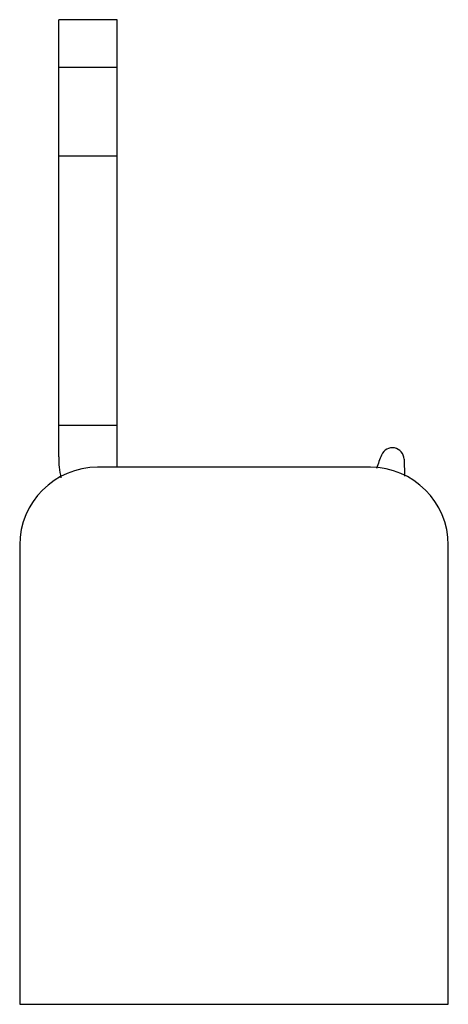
# Model space of a CAD drawing. Header units: millimetres. Extents: x 207.9 to 218.9, y 289.5 to 314.8.
import ezdxf

# ---------------------------------------------------------------- set-up
doc = ezdxf.new("R2010")
doc.units = ezdxf.units.MM
doc.header["$LTSCALE"] = 38.72
doc.layers.get('0').update_dxf_attribs({"linetype": 'CONTINUOUS'})

msp = doc.modelspace()

# ---------------------------------------------------------------- linework, layer by layer
at = {"color": 7, "linetype": 'Continuous'}
for p, q in [((208.894, 303.518), (208.894, 314.75)), ((210.394, 314.75), (208.894, 314.75)), ((210.394, 303.25), (210.394, 314.75)), ((210.394, 304.322), (208.894, 304.322)), ((217.759, 303.458), (217.771, 303.018)), ((216.894, 303.25), (209.894, 303.25)), ((207.894, 301.25), (207.894, 289.45)), ((218.894, 289.45), (218.894, 301.25)), ((207.894, 289.45), (218.894, 289.45))]:
    msp.add_line(p, q, dxfattribs=at)
at = {"color": 9, "linetype": 'Continuous'}
for p, q in [((210.394, 313.525), (208.894, 313.525)), ((208.894, 311.25), (210.394, 311.25))]:
    msp.add_line(p, q, dxfattribs=at)
at = {"color": 7, "linetype": 'Continuous'}
for centre, radius, start, end in [((217.459, 303.45), 0.3, 1.4861, 157.6767), ((211.394, 303.518), 2.5, 180.0001, 192.3851), ((221.807, 301.665), 5, 157.6767, 161.8575), ((209.894, 301.25), 2, 90, 180), ((216.894, 301.25), 2, 0, 90)]:
    msp.add_arc(centre, radius, start, end, dxfattribs=at)

doc.saveas('drawing.dxf')
